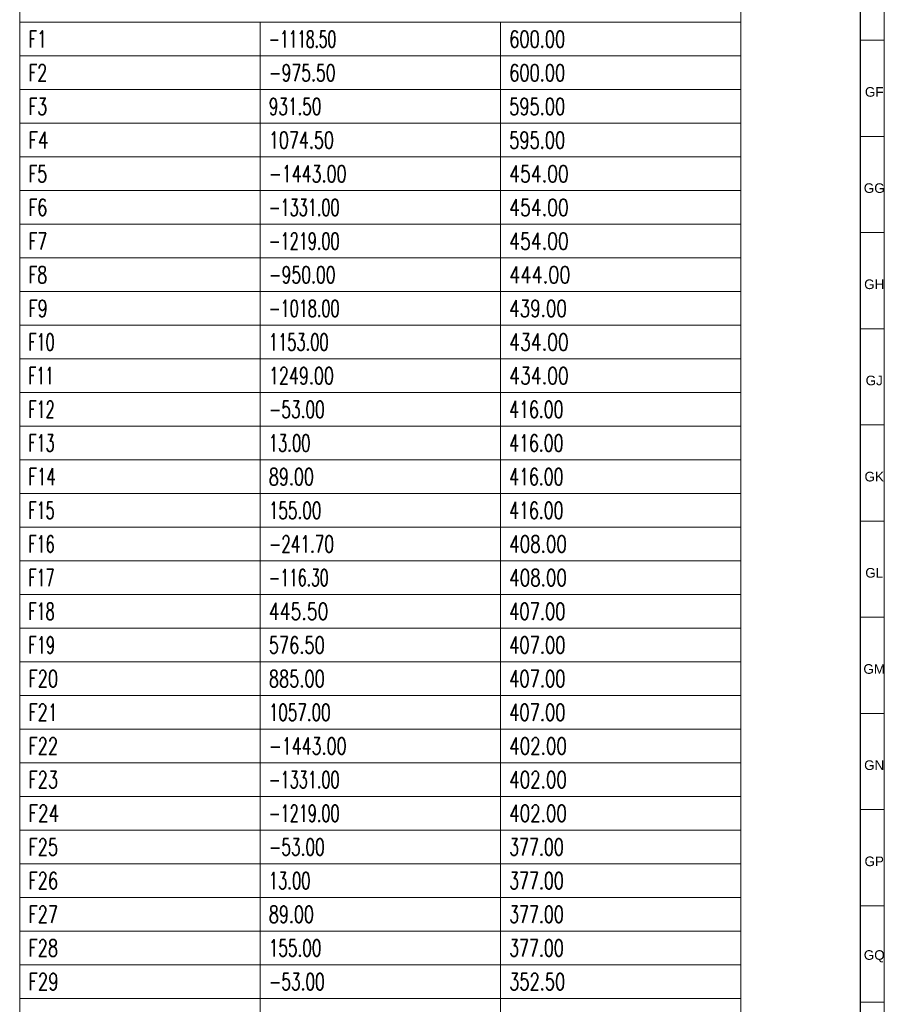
# Model space of a CAD drawing. Header units: millimetres. Extents: x -34 to 6620, y -230 to 4700.
# Tile 148 of 189: x 6438 to 6618, y 1030 to 1234. Entities that reach past the tile are written whole.
import ezdxf

# ---------------------------------------------------------------- set-up
doc = ezdxf.new("R2010")
doc.units = ezdxf.units.MM
doc.layers.add('1', color=7, linetype='Continuous', true_color=0xffffff)
doc.styles.add('Arial Unicode MS', font='Arial Unicode MS')
doc.styles.add('latin_extended', font='simplex.shx')

# ---------------------------------------------------------------- blocks, each defined once
blk = doc.blocks.new('TabularNote3')
at = {"layer": '1', "color": 163, "linetype": 'Continuous', "lineweight": 18}
for p, q in [((6438.170042, 1240.73561), (6438.170042, 1233.73561)), ((6588.170042, 1240.73561), (6588.170042, 1233.73561)), ((6438.170042, 1233.73561), (6488.170042, 1233.73561)), ((6438.170042, 1233.73561), (6438.170042, 1226.73561)), ((6488.170042, 1233.73561), (6538.170042, 1233.73561)), ((6488.170042, 1233.73561), (6488.170042, 1226.73561)), ((6538.170042, 1233.73561), (6588.170042, 1233.73561)), ((6538.170042, 1233.73561), (6538.170042, 1226.73561)), ((6588.170042, 1233.73561), (6588.170042, 1226.73561)), ((6438.170042, 1226.73561), (6488.170042, 1226.73561)), ((6438.170042, 1226.73561), (6438.170042, 1219.73561)), ((6488.170042, 1226.73561), (6538.170042, 1226.73561)), ((6488.170042, 1226.73561), (6488.170042, 1219.73561)), ((6538.170042, 1226.73561), (6588.170042, 1226.73561)), ((6538.170042, 1226.73561), (6538.170042, 1219.73561)), ((6588.170042, 1226.73561), (6588.170042, 1219.73561)), ((6438.170042, 1219.73561), (6488.170042, 1219.73561)), ((6438.170042, 1219.73561), (6438.170042, 1212.73561)), ((6488.170042, 1219.73561), (6538.170042, 1219.73561)), ((6488.170042, 1219.73561), (6488.170042, 1212.73561)), ((6538.170042, 1219.73561), (6588.170042, 1219.73561)), ((6538.170042, 1219.73561), (6538.170042, 1212.73561)), ((6588.170042, 1219.73561), (6588.170042, 1212.73561)), ((6438.170042, 1212.73561), (6488.170042, 1212.73561)), ((6438.170042, 1212.73561), (6438.170042, 1205.73561)), ((6488.170042, 1212.73561), (6538.170042, 1212.73561)), ((6488.170042, 1212.73561), (6488.170042, 1205.73561)), ((6538.170042, 1212.73561), (6588.170042, 1212.73561)), ((6538.170042, 1212.73561), (6538.170042, 1205.73561)), ((6588.170042, 1212.73561), (6588.170042, 1205.73561)), ((6438.170042, 1205.73561), (6488.170042, 1205.73561)), ((6438.170042, 1205.73561), (6438.170042, 1198.73561)), ((6488.170042, 1205.73561), (6538.170042, 1205.73561)), ((6488.170042, 1205.73561), (6488.170042, 1198.73561)), ((6538.170042, 1205.73561), (6588.170042, 1205.73561)), ((6538.170042, 1205.73561), (6538.170042, 1198.73561)), ((6588.170042, 1205.73561), (6588.170042, 1198.73561)), ((6438.170042, 1198.73561), (6488.170042, 1198.73561)), ((6438.170042, 1198.73561), (6438.170042, 1191.73561)), ((6488.170042, 1198.73561), (6538.170042, 1198.73561)), ((6488.170042, 1198.73561), (6488.170042, 1191.73561)), ((6538.170042, 1198.73561), (6588.170042, 1198.73561)), ((6538.170042, 1198.73561), (6538.170042, 1191.73561)), ((6588.170042, 1198.73561), (6588.170042, 1191.73561)), ((6438.170042, 1191.73561), (6488.170042, 1191.73561)), ((6438.170042, 1191.73561), (6438.170042, 1184.73561)), ((6488.170042, 1191.73561), (6538.170042, 1191.73561)), ((6488.170042, 1191.73561), (6488.170042, 1184.73561)), ((6538.170042, 1191.73561), (6588.170042, 1191.73561)), ((6538.170042, 1191.73561), (6538.170042, 1184.73561)), ((6588.170042, 1191.73561), (6588.170042, 1184.73561)), ((6438.170042, 1184.73561), (6488.170042, 1184.73561)), ((6438.170042, 1184.73561), (6438.170042, 1177.73561)), ((6488.170042, 1184.73561), (6538.170042, 1184.73561)), ((6488.170042, 1184.73561), (6488.170042, 1177.73561)), ((6538.170042, 1184.73561), (6588.170042, 1184.73561)), ((6538.170042, 1184.73561), (6538.170042, 1177.73561)), ((6588.170042, 1184.73561), (6588.170042, 1177.73561)), ((6438.170042, 1177.73561), (6488.170042, 1177.73561)), ((6438.170042, 1177.73561), (6438.170042, 1170.73561)), ((6488.170042, 1177.73561), (6538.170042, 1177.73561)), ((6488.170042, 1177.73561), (6488.170042, 1170.73561)), ((6538.170042, 1177.73561), (6588.170042, 1177.73561)), ((6538.170042, 1177.73561), (6538.170042, 1170.73561)), ((6588.170042, 1177.73561), (6588.170042, 1170.73561)), ((6438.170042, 1170.73561), (6488.170042, 1170.73561)), ((6438.170042, 1170.73561), (6438.170042, 1163.73561)), ((6488.170042, 1170.73561), (6538.170042, 1170.73561)), ((6488.170042, 1170.73561), (6488.170042, 1163.73561)), ((6538.170042, 1170.73561), (6588.170042, 1170.73561)), ((6538.170042, 1170.73561), (6538.170042, 1163.73561)), ((6588.170042, 1170.73561), (6588.170042, 1163.73561)), ((6438.170042, 1163.73561), (6488.170042, 1163.73561)), ((6438.170042, 1163.73561), (6438.170042, 1156.73561)), ((6488.170042, 1163.73561), (6538.170042, 1163.73561)), ((6488.170042, 1163.73561), (6488.170042, 1156.73561)), ((6538.170042, 1163.73561), (6588.170042, 1163.73561)), ((6538.170042, 1163.73561), (6538.170042, 1156.73561)), ((6588.170042, 1163.73561), (6588.170042, 1156.73561)), ((6438.170042, 1156.73561), (6488.170042, 1156.73561)), ((6438.170042, 1156.73561), (6438.170042, 1149.73561)), ((6488.170042, 1156.73561), (6538.170042, 1156.73561)), ((6488.170042, 1156.73561), (6488.170042, 1149.73561)), ((6538.170042, 1156.73561), (6588.170042, 1156.73561)), ((6538.170042, 1156.73561), (6538.170042, 1149.73561)), ((6588.170042, 1156.73561), (6588.170042, 1149.73561)), ((6438.170042, 1149.73561), (6488.170042, 1149.73561)), ((6438.170042, 1149.73561), (6438.170042, 1142.73561)), ((6488.170042, 1149.73561), (6538.170042, 1149.73561)), ((6488.170042, 1149.73561), (6488.170042, 1142.73561)), ((6538.170042, 1149.73561), (6588.170042, 1149.73561)), ((6538.170042, 1149.73561), (6538.170042, 1142.73561)), ((6588.170042, 1149.73561), (6588.170042, 1142.73561)), ((6438.170042, 1142.73561), (6488.170042, 1142.73561)), ((6438.170042, 1142.73561), (6438.170042, 1135.73561)), ((6488.170042, 1142.73561), (6538.170042, 1142.73561)), ((6488.170042, 1142.73561), (6488.170042, 1135.73561)), ((6538.170042, 1142.73561), (6588.170042, 1142.73561)), ((6538.170042, 1142.73561), (6538.170042, 1135.73561)), ((6588.170042, 1142.73561), (6588.170042, 1135.73561)), ((6438.170042, 1135.73561), (6488.170042, 1135.73561)), ((6438.170042, 1135.73561), (6438.170042, 1128.73561)), ((6488.170042, 1135.73561), (6538.170042, 1135.73561)), ((6488.170042, 1135.73561), (6488.170042, 1128.73561)), ((6538.170042, 1135.73561), (6588.170042, 1135.73561)), ((6538.170042, 1135.73561), (6538.170042, 1128.73561)), ((6588.170042, 1135.73561), (6588.170042, 1128.73561)), ((6438.170042, 1128.73561), (6488.170042, 1128.73561)), ((6438.170042, 1128.73561), (6438.170042, 1121.73561)), ((6488.170042, 1128.73561), (6538.170042, 1128.73561)), ((6488.170042, 1128.73561), (6488.170042, 1121.73561)), ((6538.170042, 1128.73561), (6588.170042, 1128.73561)), ((6538.170042, 1128.73561), (6538.170042, 1121.73561)), ((6588.170042, 1128.73561), (6588.170042, 1121.73561)), ((6438.170042, 1121.73561), (6488.170042, 1121.73561)), ((6438.170042, 1121.73561), (6438.170042, 1114.73561)), ((6488.170042, 1121.73561), (6538.170042, 1121.73561)), ((6488.170042, 1121.73561), (6488.170042, 1114.73561)), ((6538.170042, 1121.73561), (6588.170042, 1121.73561)), ((6538.170042, 1121.73561), (6538.170042, 1114.73561)), ((6588.170042, 1121.73561), (6588.170042, 1114.73561)), ((6438.170042, 1114.73561), (6488.170042, 1114.73561)), ((6438.170042, 1114.73561), (6438.170042, 1107.73561)), ((6488.170042, 1114.73561), (6538.170042, 1114.73561)), ((6488.170042, 1114.73561), (6488.170042, 1107.73561)), ((6538.170042, 1114.73561), (6588.170042, 1114.73561)), ((6538.170042, 1114.73561), (6538.170042, 1107.73561)), ((6588.170042, 1114.73561), (6588.170042, 1107.73561)), ((6438.170042, 1107.73561), (6488.170042, 1107.73561)), ((6438.170042, 1107.73561), (6438.170042, 1100.73561)), ((6488.170042, 1107.73561), (6538.170042, 1107.73561)), ((6488.170042, 1107.73561), (6488.170042, 1100.73561)), ((6538.170042, 1107.73561), (6588.170042, 1107.73561)), ((6538.170042, 1107.73561), (6538.170042, 1100.73561)), ((6588.170042, 1107.73561), (6588.170042, 1100.73561)), ((6438.170042, 1100.73561), (6488.170042, 1100.73561)), ((6438.170042, 1100.73561), (6438.170042, 1093.73561)), ((6488.170042, 1100.73561), (6538.170042, 1100.73561)), ((6488.170042, 1100.73561), (6488.170042, 1093.73561)), ((6538.170042, 1100.73561), (6588.170042, 1100.73561)), ((6538.170042, 1100.73561), (6538.170042, 1093.73561)), ((6588.170042, 1100.73561), (6588.170042, 1093.73561)), ((6438.170042, 1093.73561), (6488.170042, 1093.73561)), ((6438.170042, 1093.73561), (6438.170042, 1086.73561)), ((6488.170042, 1093.73561), (6538.170042, 1093.73561)), ((6488.170042, 1093.73561), (6488.170042, 1086.73561)), ((6538.170042, 1093.73561), (6588.170042, 1093.73561)), ((6538.170042, 1093.73561), (6538.170042, 1086.73561)), ((6588.170042, 1093.73561), (6588.170042, 1086.73561)), ((6438.170042, 1086.73561), (6488.170042, 1086.73561)), ((6438.170042, 1086.73561), (6438.170042, 1079.73561)), ((6488.170042, 1086.73561), (6538.170042, 1086.73561)), ((6488.170042, 1086.73561), (6488.170042, 1079.73561)), ((6538.170042, 1086.73561), (6588.170042, 1086.73561)), ((6538.170042, 1086.73561), (6538.170042, 1079.73561)), ((6588.170042, 1086.73561), (6588.170042, 1079.73561)), ((6438.170042, 1079.73561), (6488.170042, 1079.73561)), ((6438.170042, 1079.73561), (6438.170042, 1072.73561)), ((6488.170042, 1079.73561), (6538.170042, 1079.73561)), ((6488.170042, 1079.73561), (6488.170042, 1072.73561)), ((6538.170042, 1079.73561), (6588.170042, 1079.73561)), ((6538.170042, 1079.73561), (6538.170042, 1072.73561)), ((6588.170042, 1079.73561), (6588.170042, 1072.73561)), ((6438.170042, 1072.73561), (6488.170042, 1072.73561)), ((6438.170042, 1072.73561), (6438.170042, 1065.73561)), ((6488.170042, 1072.73561), (6538.170042, 1072.73561)), ((6488.170042, 1072.73561), (6488.170042, 1065.73561)), ((6538.170042, 1072.73561), (6588.170042, 1072.73561)), ((6538.170042, 1072.73561), (6538.170042, 1065.73561)), ((6588.170042, 1072.73561), (6588.170042, 1065.73561)), ((6438.170042, 1065.73561), (6488.170042, 1065.73561)), ((6438.170042, 1065.73561), (6438.170042, 1058.73561)), ((6488.170042, 1065.73561), (6538.170042, 1065.73561)), ((6488.170042, 1065.73561), (6488.170042, 1058.73561)), ((6538.170042, 1065.73561), (6588.170042, 1065.73561)), ((6538.170042, 1065.73561), (6538.170042, 1058.73561)), ((6588.170042, 1065.73561), (6588.170042, 1058.73561)), ((6438.170042, 1058.73561), (6488.170042, 1058.73561)), ((6438.170042, 1058.73561), (6438.170042, 1051.73561)), ((6488.170042, 1058.73561), (6538.170042, 1058.73561)), ((6488.170042, 1058.73561), (6488.170042, 1051.73561)), ((6538.170042, 1058.73561), (6588.170042, 1058.73561)), ((6538.170042, 1058.73561), (6538.170042, 1051.73561)), ((6588.170042, 1058.73561), (6588.170042, 1051.73561)), ((6438.170042, 1051.73561), (6488.170042, 1051.73561)), ((6438.170042, 1051.73561), (6438.170042, 1044.73561)), ((6488.170042, 1051.73561), (6538.170042, 1051.73561)), ((6488.170042, 1051.73561), (6488.170042, 1044.73561)), ((6538.170042, 1051.73561), (6588.170042, 1051.73561)), ((6538.170042, 1051.73561), (6538.170042, 1044.73561)), ((6588.170042, 1051.73561), (6588.170042, 1044.73561)), ((6438.170042, 1044.73561), (6488.170042, 1044.73561)), ((6438.170042, 1044.73561), (6438.170042, 1037.73561)), ((6488.170042, 1044.73561), (6538.170042, 1044.73561)), ((6488.170042, 1044.73561), (6488.170042, 1037.73561)), ((6538.170042, 1044.73561), (6588.170042, 1044.73561)), ((6538.170042, 1044.73561), (6538.170042, 1037.73561)), ((6588.170042, 1044.73561), (6588.170042, 1037.73561)), ((6438.170042, 1037.73561), (6488.170042, 1037.73561)), ((6438.170042, 1037.73561), (6438.170042, 1030.73561)), ((6488.170042, 1037.73561), (6538.170042, 1037.73561)), ((6488.170042, 1037.73561), (6488.170042, 1030.73561)), ((6538.170042, 1037.73561), (6588.170042, 1037.73561)), ((6538.170042, 1037.73561), (6538.170042, 1030.73561)), ((6588.170042, 1037.73561), (6588.170042, 1030.73561)), ((6438.170042, 1030.73561), (6488.170042, 1030.73561)), ((6438.170042, 1030.73561), (6438.170042, 1023.73561)), ((6488.170042, 1030.73561), (6538.170042, 1030.73561)), ((6488.170042, 1030.73561), (6488.170042, 1023.73561)), ((6538.170042, 1030.73561), (6588.170042, 1030.73561)), ((6538.170042, 1030.73561), (6538.170042, 1023.73561)), ((6588.170042, 1030.73561), (6588.170042, 1023.73561))]:
    blk.add_line(p, q, dxfattribs=at)
at = {"layer": '1', "color": 2, "linetype": 'Continuous', "lineweight": 13, "char_height": 3.5, "attachment_point": 4, "line_spacing_factor": 0.963855, "style": 'latin_extended'}
for s, insert in [('\\W0.6676;F1', (6439.987542, 1230.23561)), ('\\W0.5983;-1118.50', (6489.987542, 1230.23561)), ('\\W0.7053;600.00', (6539.987542, 1230.23561)), ('\\W0.6844;F2', (6439.987542, 1223.23561)), ('\\W0.6809;-975.50', (6489.987542, 1223.23561)), ('\\W0.7053;600.00', (6539.987542, 1223.23561)), ('\\W0.6844;F3', (6439.987542, 1216.23561)), ('\\W0.6624;931.50', (6489.987542, 1216.23561)), ('\\W0.7053;595.00', (6539.987542, 1216.23561)), ('\\W0.7383;F4', (6439.987542, 1209.23561)), ('\\W0.6950;1074.50', (6489.987542, 1209.23561)), ('\\W0.7053;595.00', (6539.987542, 1209.23561)), ('\\W0.6844;F5', (6439.987542, 1202.23561)), ('\\W0.6906;-1443.00', (6489.987542, 1202.23561)), ('\\W0.7513;454.00', (6539.987542, 1202.23561)), ('\\W0.6844;F6', (6439.987542, 1195.23561)), ('\\W0.6284;-1331.00', (6489.987542, 1195.23561)), ('\\W0.7513;454.00', (6539.987542, 1195.23561)), ('\\W0.6844;F7', (6439.987542, 1188.23561)), ('\\W0.6284;-1219.00', (6489.987542, 1188.23561)), ('\\W0.7513;454.00', (6539.987542, 1188.23561)), ('\\W0.6844;F8', (6439.987542, 1181.23561)), ('\\W0.6809;-950.00', (6489.987542, 1181.23561)), ('\\W0.7728;444.00', (6539.987542, 1181.23561)), ('\\W0.7045;F9', (6439.987542, 1174.23561)), ('\\W0.6284;-1018.00', (6489.987542, 1174.23561)), ('\\W0.7268;439.00', (6539.987542, 1174.23561)), ('\\W0.6264;F10', (6439.987542, 1167.23561)), ('\\W0.6382;1153.00', (6489.987542, 1167.23561)), ('\\W0.7513;434.00', (6539.987542, 1167.23561)), ('\\W0.6094;F11', (6439.987542, 1160.23561)), ('\\W0.6950;1249.00', (6489.987542, 1160.23561)), ('\\W0.7513;434.00', (6539.987542, 1160.23561)), ('\\W0.6264;F12', (6439.987542, 1153.23561)), ('\\W0.6679;-53.00', (6489.987542, 1153.23561)), ('\\W0.6838;416.00', (6539.987542, 1153.23561)), ('\\W0.6264;F13', (6439.987542, 1146.23561)), ('\\W0.6412;13.00', (6489.987542, 1146.23561)), ('\\W0.6838;416.00', (6539.987542, 1146.23561)), ('\\W0.6563;F14', (6439.987542, 1139.23561)), ('\\W0.6940;89.00', (6489.987542, 1139.23561)), ('\\W0.6838;416.00', (6539.987542, 1139.23561)), ('\\W0.6264;F15', (6439.987542, 1132.23561)), ('\\W0.6624;155.00', (6489.987542, 1132.23561)), ('\\W0.6838;416.00', (6539.987542, 1132.23561)), ('\\W0.6264;F16', (6439.987542, 1125.23561)), ('\\W0.6637;-241.70', (6489.987542, 1125.23561)), ('\\W0.7268;408.00', (6539.987542, 1125.23561)), ('\\W0.6094;-116.30', (6489.987542, 1118.23561)), ('\\W0.7268;408.00', (6539.987542, 1118.23561)), ('\\W0.6264;F17', (6439.987542, 1118.23561)), ('\\W0.6264;F18', (6439.987542, 1111.23561)), ('\\W0.7513;445.50', (6489.987542, 1111.23561)), ('\\W0.7084;407.00', (6539.987542, 1111.23561)), ('\\W0.6380;F19', (6439.987542, 1104.23561)), ('\\W0.7053;576.50', (6489.987542, 1104.23561)), ('\\W0.7084;407.00', (6539.987542, 1104.23561)), ('\\W0.7099;F20', (6439.987542, 1097.23561)), ('\\W0.7053;885.00', (6489.987542, 1097.23561)), ('\\W0.7084;407.00', (6539.987542, 1097.23561)), ('\\W0.7031;F21', (6439.987542, 1090.23561)), ('\\W0.6588;1057.00', (6489.987542, 1090.23561)), ('\\W0.7084;407.00', (6539.987542, 1090.23561)), ('\\W0.7099;F22', (6439.987542, 1083.23561)), ('\\W0.6906;-1443.00', (6489.987542, 1083.23561)), ('\\W0.7268;402.00', (6539.987542, 1083.23561)), ('\\W0.7099;F23', (6439.987542, 1076.23561)), ('\\W0.6284;-1331.00', (6489.987542, 1076.23561)), ('\\W0.7268;402.00', (6539.987542, 1076.23561)), ('\\W0.7383;F24', (6439.987542, 1069.23561)), ('\\W0.6284;-1219.00', (6489.987542, 1069.23561)), ('\\W0.7268;402.00', (6539.987542, 1069.23561)), ('\\W0.7099;F25', (6439.987542, 1062.23561)), ('\\W0.6679;-53.00', (6489.987542, 1062.23561)), ('\\W0.6869;377.00', (6539.987542, 1062.23561)), ('\\W0.7099;F26', (6439.987542, 1055.23561)), ('\\W0.6412;13.00', (6489.987542, 1055.23561)), ('\\W0.6869;377.00', (6539.987542, 1055.23561)), ('\\W0.7099;F27', (6439.987542, 1048.23561)), ('\\W0.6940;89.00', (6489.987542, 1048.23561)), ('\\W0.6869;377.00', (6539.987542, 1048.23561)), ('\\W0.7099;F28', (6439.987542, 1041.23561)), ('\\W0.6624;155.00', (6489.987542, 1041.23561)), ('\\W0.6869;377.00', (6539.987542, 1041.23561)), ('\\W0.7231;F29', (6439.987542, 1034.23561)), ('\\W0.6679;-53.00', (6489.987542, 1034.23561)), ('\\W0.7053;352.50', (6539.987542, 1034.23561))]:
    blk.add_mtext(s, dxfattribs=dict(at, insert=insert))
blk = doc.blocks.new('TabularNote5')
at = {"layer": '1', "color": 163, "linetype": 'Continuous', "lineweight": 18}
for p, q in [((6438.170042, 1240.73561), (6438.170042, 1233.73561)), ((6588.170042, 1240.73561), (6588.170042, 1233.73561)), ((6438.170042, 1233.73561), (6488.170042, 1233.73561)), ((6438.170042, 1233.73561), (6438.170042, 1226.73561)), ((6488.170042, 1233.73561), (6538.170042, 1233.73561)), ((6488.170042, 1233.73561), (6488.170042, 1226.73561)), ((6538.170042, 1233.73561), (6588.170042, 1233.73561)), ((6538.170042, 1233.73561), (6538.170042, 1226.73561)), ((6588.170042, 1233.73561), (6588.170042, 1226.73561)), ((6438.170042, 1226.73561), (6488.170042, 1226.73561)), ((6438.170042, 1226.73561), (6438.170042, 1219.73561)), ((6488.170042, 1226.73561), (6538.170042, 1226.73561)), ((6488.170042, 1226.73561), (6488.170042, 1219.73561)), ((6538.170042, 1226.73561), (6588.170042, 1226.73561)), ((6538.170042, 1226.73561), (6538.170042, 1219.73561)), ((6588.170042, 1226.73561), (6588.170042, 1219.73561)), ((6438.170042, 1219.73561), (6488.170042, 1219.73561)), ((6438.170042, 1219.73561), (6438.170042, 1212.73561)), ((6488.170042, 1219.73561), (6538.170042, 1219.73561)), ((6488.170042, 1219.73561), (6488.170042, 1212.73561)), ((6538.170042, 1219.73561), (6588.170042, 1219.73561)), ((6538.170042, 1219.73561), (6538.170042, 1212.73561)), ((6588.170042, 1219.73561), (6588.170042, 1212.73561)), ((6438.170042, 1212.73561), (6488.170042, 1212.73561)), ((6438.170042, 1212.73561), (6438.170042, 1205.73561)), ((6488.170042, 1212.73561), (6538.170042, 1212.73561)), ((6488.170042, 1212.73561), (6488.170042, 1205.73561)), ((6538.170042, 1212.73561), (6588.170042, 1212.73561)), ((6538.170042, 1212.73561), (6538.170042, 1205.73561)), ((6588.170042, 1212.73561), (6588.170042, 1205.73561)), ((6438.170042, 1205.73561), (6488.170042, 1205.73561)), ((6438.170042, 1205.73561), (6438.170042, 1198.73561)), ((6488.170042, 1205.73561), (6538.170042, 1205.73561)), ((6488.170042, 1205.73561), (6488.170042, 1198.73561)), ((6538.170042, 1205.73561), (6588.170042, 1205.73561)), ((6538.170042, 1205.73561), (6538.170042, 1198.73561)), ((6588.170042, 1205.73561), (6588.170042, 1198.73561)), ((6438.170042, 1198.73561), (6488.170042, 1198.73561)), ((6438.170042, 1198.73561), (6438.170042, 1191.73561)), ((6488.170042, 1198.73561), (6538.170042, 1198.73561)), ((6488.170042, 1198.73561), (6488.170042, 1191.73561)), ((6538.170042, 1198.73561), (6588.170042, 1198.73561)), ((6538.170042, 1198.73561), (6538.170042, 1191.73561)), ((6588.170042, 1198.73561), (6588.170042, 1191.73561)), ((6438.170042, 1191.73561), (6488.170042, 1191.73561)), ((6438.170042, 1191.73561), (6438.170042, 1184.73561)), ((6488.170042, 1191.73561), (6538.170042, 1191.73561)), ((6488.170042, 1191.73561), (6488.170042, 1184.73561)), ((6538.170042, 1191.73561), (6588.170042, 1191.73561)), ((6538.170042, 1191.73561), (6538.170042, 1184.73561)), ((6588.170042, 1191.73561), (6588.170042, 1184.73561)), ((6438.170042, 1184.73561), (6488.170042, 1184.73561)), ((6438.170042, 1184.73561), (6438.170042, 1177.73561)), ((6488.170042, 1184.73561), (6538.170042, 1184.73561)), ((6488.170042, 1184.73561), (6488.170042, 1177.73561)), ((6538.170042, 1184.73561), (6588.170042, 1184.73561)), ((6538.170042, 1184.73561), (6538.170042, 1177.73561)), ((6588.170042, 1184.73561), (6588.170042, 1177.73561)), ((6438.170042, 1177.73561), (6488.170042, 1177.73561)), ((6438.170042, 1177.73561), (6438.170042, 1170.73561)), ((6488.170042, 1177.73561), (6538.170042, 1177.73561)), ((6488.170042, 1177.73561), (6488.170042, 1170.73561)), ((6538.170042, 1177.73561), (6588.170042, 1177.73561)), ((6538.170042, 1177.73561), (6538.170042, 1170.73561)), ((6588.170042, 1177.73561), (6588.170042, 1170.73561)), ((6438.170042, 1170.73561), (6488.170042, 1170.73561)), ((6438.170042, 1170.73561), (6438.170042, 1163.73561)), ((6488.170042, 1170.73561), (6538.170042, 1170.73561)), ((6488.170042, 1170.73561), (6488.170042, 1163.73561)), ((6538.170042, 1170.73561), (6588.170042, 1170.73561)), ((6538.170042, 1170.73561), (6538.170042, 1163.73561)), ((6588.170042, 1170.73561), (6588.170042, 1163.73561)), ((6438.170042, 1163.73561), (6488.170042, 1163.73561)), ((6438.170042, 1163.73561), (6438.170042, 1156.73561)), ((6488.170042, 1163.73561), (6538.170042, 1163.73561)), ((6488.170042, 1163.73561), (6488.170042, 1156.73561)), ((6538.170042, 1163.73561), (6588.170042, 1163.73561)), ((6538.170042, 1163.73561), (6538.170042, 1156.73561)), ((6588.170042, 1163.73561), (6588.170042, 1156.73561)), ((6438.170042, 1156.73561), (6488.170042, 1156.73561)), ((6438.170042, 1156.73561), (6438.170042, 1149.73561)), ((6488.170042, 1156.73561), (6538.170042, 1156.73561)), ((6488.170042, 1156.73561), (6488.170042, 1149.73561)), ((6538.170042, 1156.73561), (6588.170042, 1156.73561)), ((6538.170042, 1156.73561), (6538.170042, 1149.73561)), ((6588.170042, 1156.73561), (6588.170042, 1149.73561)), ((6438.170042, 1149.73561), (6488.170042, 1149.73561)), ((6438.170042, 1149.73561), (6438.170042, 1142.73561)), ((6488.170042, 1149.73561), (6538.170042, 1149.73561)), ((6488.170042, 1149.73561), (6488.170042, 1142.73561)), ((6538.170042, 1149.73561), (6588.170042, 1149.73561)), ((6538.170042, 1149.73561), (6538.170042, 1142.73561)), ((6588.170042, 1149.73561), (6588.170042, 1142.73561)), ((6438.170042, 1142.73561), (6488.170042, 1142.73561)), ((6438.170042, 1142.73561), (6438.170042, 1135.73561)), ((6488.170042, 1142.73561), (6538.170042, 1142.73561)), ((6488.170042, 1142.73561), (6488.170042, 1135.73561)), ((6538.170042, 1142.73561), (6588.170042, 1142.73561)), ((6538.170042, 1142.73561), (6538.170042, 1135.73561)), ((6588.170042, 1142.73561), (6588.170042, 1135.73561)), ((6438.170042, 1135.73561), (6488.170042, 1135.73561)), ((6438.170042, 1135.73561), (6438.170042, 1128.73561)), ((6488.170042, 1135.73561), (6538.170042, 1135.73561)), ((6488.170042, 1135.73561), (6488.170042, 1128.73561)), ((6538.170042, 1135.73561), (6588.170042, 1135.73561)), ((6538.170042, 1135.73561), (6538.170042, 1128.73561)), ((6588.170042, 1135.73561), (6588.170042, 1128.73561)), ((6438.170042, 1128.73561), (6488.170042, 1128.73561)), ((6438.170042, 1128.73561), (6438.170042, 1121.73561)), ((6488.170042, 1128.73561), (6538.170042, 1128.73561)), ((6488.170042, 1128.73561), (6488.170042, 1121.73561)), ((6538.170042, 1128.73561), (6588.170042, 1128.73561)), ((6538.170042, 1128.73561), (6538.170042, 1121.73561)), ((6588.170042, 1128.73561), (6588.170042, 1121.73561)), ((6438.170042, 1121.73561), (6488.170042, 1121.73561)), ((6438.170042, 1121.73561), (6438.170042, 1114.73561)), ((6488.170042, 1121.73561), (6538.170042, 1121.73561)), ((6488.170042, 1121.73561), (6488.170042, 1114.73561)), ((6538.170042, 1121.73561), (6588.170042, 1121.73561)), ((6538.170042, 1121.73561), (6538.170042, 1114.73561)), ((6588.170042, 1121.73561), (6588.170042, 1114.73561)), ((6438.170042, 1114.73561), (6488.170042, 1114.73561)), ((6438.170042, 1114.73561), (6438.170042, 1107.73561)), ((6488.170042, 1114.73561), (6538.170042, 1114.73561)), ((6488.170042, 1114.73561), (6488.170042, 1107.73561)), ((6538.170042, 1114.73561), (6588.170042, 1114.73561)), ((6538.170042, 1114.73561), (6538.170042, 1107.73561)), ((6588.170042, 1114.73561), (6588.170042, 1107.73561)), ((6438.170042, 1107.73561), (6488.170042, 1107.73561)), ((6438.170042, 1107.73561), (6438.170042, 1100.73561)), ((6488.170042, 1107.73561), (6538.170042, 1107.73561)), ((6488.170042, 1107.73561), (6488.170042, 1100.73561)), ((6538.170042, 1107.73561), (6588.170042, 1107.73561)), ((6538.170042, 1107.73561), (6538.170042, 1100.73561)), ((6588.170042, 1107.73561), (6588.170042, 1100.73561)), ((6438.170042, 1100.73561), (6488.170042, 1100.73561)), ((6438.170042, 1100.73561), (6438.170042, 1093.73561)), ((6488.170042, 1100.73561), (6538.170042, 1100.73561)), ((6488.170042, 1100.73561), (6488.170042, 1093.73561)), ((6538.170042, 1100.73561), (6588.170042, 1100.73561)), ((6538.170042, 1100.73561), (6538.170042, 1093.73561)), ((6588.170042, 1100.73561), (6588.170042, 1093.73561)), ((6438.170042, 1093.73561), (6488.170042, 1093.73561)), ((6438.170042, 1093.73561), (6438.170042, 1086.73561)), ((6488.170042, 1093.73561), (6538.170042, 1093.73561)), ((6488.170042, 1093.73561), (6488.170042, 1086.73561)), ((6538.170042, 1093.73561), (6588.170042, 1093.73561)), ((6538.170042, 1093.73561), (6538.170042, 1086.73561)), ((6588.170042, 1093.73561), (6588.170042, 1086.73561)), ((6438.170042, 1086.73561), (6488.170042, 1086.73561)), ((6438.170042, 1086.73561), (6438.170042, 1079.73561)), ((6488.170042, 1086.73561), (6538.170042, 1086.73561)), ((6488.170042, 1086.73561), (6488.170042, 1079.73561)), ((6538.170042, 1086.73561), (6588.170042, 1086.73561)), ((6538.170042, 1086.73561), (6538.170042, 1079.73561)), ((6588.170042, 1086.73561), (6588.170042, 1079.73561)), ((6438.170042, 1079.73561), (6488.170042, 1079.73561)), ((6438.170042, 1079.73561), (6438.170042, 1072.73561)), ((6488.170042, 1079.73561), (6538.170042, 1079.73561)), ((6488.170042, 1079.73561), (6488.170042, 1072.73561)), ((6538.170042, 1079.73561), (6588.170042, 1079.73561)), ((6538.170042, 1079.73561), (6538.170042, 1072.73561)), ((6588.170042, 1079.73561), (6588.170042, 1072.73561)), ((6438.170042, 1072.73561), (6488.170042, 1072.73561)), ((6438.170042, 1072.73561), (6438.170042, 1065.73561)), ((6488.170042, 1072.73561), (6538.170042, 1072.73561)), ((6488.170042, 1072.73561), (6488.170042, 1065.73561)), ((6538.170042, 1072.73561), (6588.170042, 1072.73561)), ((6538.170042, 1072.73561), (6538.170042, 1065.73561)), ((6588.170042, 1072.73561), (6588.170042, 1065.73561)), ((6438.170042, 1065.73561), (6488.170042, 1065.73561)), ((6438.170042, 1065.73561), (6438.170042, 1058.73561)), ((6488.170042, 1065.73561), (6538.170042, 1065.73561)), ((6488.170042, 1065.73561), (6488.170042, 1058.73561)), ((6538.170042, 1065.73561), (6588.170042, 1065.73561)), ((6538.170042, 1065.73561), (6538.170042, 1058.73561)), ((6588.170042, 1065.73561), (6588.170042, 1058.73561)), ((6438.170042, 1058.73561), (6488.170042, 1058.73561)), ((6438.170042, 1058.73561), (6438.170042, 1051.73561)), ((6488.170042, 1058.73561), (6538.170042, 1058.73561)), ((6488.170042, 1058.73561), (6488.170042, 1051.73561)), ((6538.170042, 1058.73561), (6588.170042, 1058.73561)), ((6538.170042, 1058.73561), (6538.170042, 1051.73561)), ((6588.170042, 1058.73561), (6588.170042, 1051.73561)), ((6438.170042, 1051.73561), (6488.170042, 1051.73561)), ((6438.170042, 1051.73561), (6438.170042, 1044.73561)), ((6488.170042, 1051.73561), (6538.170042, 1051.73561)), ((6488.170042, 1051.73561), (6488.170042, 1044.73561)), ((6538.170042, 1051.73561), (6588.170042, 1051.73561)), ((6538.170042, 1051.73561), (6538.170042, 1044.73561)), ((6588.170042, 1051.73561), (6588.170042, 1044.73561)), ((6438.170042, 1044.73561), (6488.170042, 1044.73561)), ((6438.170042, 1044.73561), (6438.170042, 1037.73561)), ((6488.170042, 1044.73561), (6538.170042, 1044.73561)), ((6488.170042, 1044.73561), (6488.170042, 1037.73561)), ((6538.170042, 1044.73561), (6588.170042, 1044.73561)), ((6538.170042, 1044.73561), (6538.170042, 1037.73561)), ((6588.170042, 1044.73561), (6588.170042, 1037.73561)), ((6438.170042, 1037.73561), (6488.170042, 1037.73561)), ((6438.170042, 1037.73561), (6438.170042, 1030.73561)), ((6488.170042, 1037.73561), (6538.170042, 1037.73561)), ((6488.170042, 1037.73561), (6488.170042, 1030.73561)), ((6538.170042, 1037.73561), (6588.170042, 1037.73561)), ((6538.170042, 1037.73561), (6538.170042, 1030.73561)), ((6588.170042, 1037.73561), (6588.170042, 1030.73561)), ((6438.170042, 1030.73561), (6488.170042, 1030.73561)), ((6438.170042, 1030.73561), (6438.170042, 1023.73561)), ((6488.170042, 1030.73561), (6538.170042, 1030.73561)), ((6488.170042, 1030.73561), (6488.170042, 1023.73561)), ((6538.170042, 1030.73561), (6588.170042, 1030.73561)), ((6538.170042, 1030.73561), (6538.170042, 1023.73561)), ((6588.170042, 1030.73561), (6588.170042, 1023.73561))]:
    blk.add_line(p, q, dxfattribs=at)
at = {"layer": '1', "color": 2, "linetype": 'Continuous', "lineweight": 13, "char_height": 3.5, "attachment_point": 4, "line_spacing_factor": 0.963855, "style": 'latin_extended'}
for s, insert in [('\\W0.6676;F1', (6439.987542, 1230.23561)), ('\\W0.5983;-1118.50', (6489.987542, 1230.23561)), ('\\W0.7053;600.00', (6539.987542, 1230.23561)), ('\\W0.6844;F2', (6439.987542, 1223.23561)), ('\\W0.6809;-975.50', (6489.987542, 1223.23561)), ('\\W0.7053;600.00', (6539.987542, 1223.23561)), ('\\W0.6844;F3', (6439.987542, 1216.23561)), ('\\W0.6624;931.50', (6489.987542, 1216.23561)), ('\\W0.7053;595.00', (6539.987542, 1216.23561)), ('\\W0.7383;F4', (6439.987542, 1209.23561)), ('\\W0.6950;1074.50', (6489.987542, 1209.23561)), ('\\W0.7053;595.00', (6539.987542, 1209.23561)), ('\\W0.6844;F5', (6439.987542, 1202.23561)), ('\\W0.6906;-1443.00', (6489.987542, 1202.23561)), ('\\W0.7513;454.00', (6539.987542, 1202.23561)), ('\\W0.6844;F6', (6439.987542, 1195.23561)), ('\\W0.6284;-1331.00', (6489.987542, 1195.23561)), ('\\W0.7513;454.00', (6539.987542, 1195.23561)), ('\\W0.6844;F7', (6439.987542, 1188.23561)), ('\\W0.6284;-1219.00', (6489.987542, 1188.23561)), ('\\W0.7513;454.00', (6539.987542, 1188.23561)), ('\\W0.6844;F8', (6439.987542, 1181.23561)), ('\\W0.6809;-950.00', (6489.987542, 1181.23561)), ('\\W0.7728;444.00', (6539.987542, 1181.23561)), ('\\W0.7045;F9', (6439.987542, 1174.23561)), ('\\W0.6284;-1018.00', (6489.987542, 1174.23561)), ('\\W0.7268;439.00', (6539.987542, 1174.23561)), ('\\W0.6264;F10', (6439.987542, 1167.23561)), ('\\W0.6382;1153.00', (6489.987542, 1167.23561)), ('\\W0.7513;434.00', (6539.987542, 1167.23561)), ('\\W0.6094;F11', (6439.987542, 1160.23561)), ('\\W0.6950;1249.00', (6489.987542, 1160.23561)), ('\\W0.7513;434.00', (6539.987542, 1160.23561)), ('\\W0.6264;F12', (6439.987542, 1153.23561)), ('\\W0.6679;-53.00', (6489.987542, 1153.23561)), ('\\W0.6838;416.00', (6539.987542, 1153.23561)), ('\\W0.6264;F13', (6439.987542, 1146.23561)), ('\\W0.6412;13.00', (6489.987542, 1146.23561)), ('\\W0.6838;416.00', (6539.987542, 1146.23561)), ('\\W0.6563;F14', (6439.987542, 1139.23561)), ('\\W0.6940;89.00', (6489.987542, 1139.23561)), ('\\W0.6838;416.00', (6539.987542, 1139.23561)), ('\\W0.6264;F15', (6439.987542, 1132.23561)), ('\\W0.6624;155.00', (6489.987542, 1132.23561)), ('\\W0.6838;416.00', (6539.987542, 1132.23561)), ('\\W0.6264;F16', (6439.987542, 1125.23561)), ('\\W0.6637;-241.70', (6489.987542, 1125.23561)), ('\\W0.7268;408.00', (6539.987542, 1125.23561)), ('\\W0.6094;-116.30', (6489.987542, 1118.23561)), ('\\W0.7268;408.00', (6539.987542, 1118.23561)), ('\\W0.6264;F17', (6439.987542, 1118.23561)), ('\\W0.6264;F18', (6439.987542, 1111.23561)), ('\\W0.7513;445.50', (6489.987542, 1111.23561)), ('\\W0.7084;407.00', (6539.987542, 1111.23561)), ('\\W0.6380;F19', (6439.987542, 1104.23561)), ('\\W0.7053;576.50', (6489.987542, 1104.23561)), ('\\W0.7084;407.00', (6539.987542, 1104.23561)), ('\\W0.7099;F20', (6439.987542, 1097.23561)), ('\\W0.7053;885.00', (6489.987542, 1097.23561)), ('\\W0.7084;407.00', (6539.987542, 1097.23561)), ('\\W0.7031;F21', (6439.987542, 1090.23561)), ('\\W0.6588;1057.00', (6489.987542, 1090.23561)), ('\\W0.7084;407.00', (6539.987542, 1090.23561)), ('\\W0.7099;F22', (6439.987542, 1083.23561)), ('\\W0.6906;-1443.00', (6489.987542, 1083.23561)), ('\\W0.7268;402.00', (6539.987542, 1083.23561)), ('\\W0.7099;F23', (6439.987542, 1076.23561)), ('\\W0.6284;-1331.00', (6489.987542, 1076.23561)), ('\\W0.7268;402.00', (6539.987542, 1076.23561)), ('\\W0.7383;F24', (6439.987542, 1069.23561)), ('\\W0.6284;-1219.00', (6489.987542, 1069.23561)), ('\\W0.7268;402.00', (6539.987542, 1069.23561)), ('\\W0.7099;F25', (6439.987542, 1062.23561)), ('\\W0.6679;-53.00', (6489.987542, 1062.23561)), ('\\W0.6869;377.00', (6539.987542, 1062.23561)), ('\\W0.7099;F26', (6439.987542, 1055.23561)), ('\\W0.6412;13.00', (6489.987542, 1055.23561)), ('\\W0.6869;377.00', (6539.987542, 1055.23561)), ('\\W0.7099;F27', (6439.987542, 1048.23561)), ('\\W0.6940;89.00', (6489.987542, 1048.23561)), ('\\W0.6869;377.00', (6539.987542, 1048.23561)), ('\\W0.7099;F28', (6439.987542, 1041.23561)), ('\\W0.6624;155.00', (6489.987542, 1041.23561)), ('\\W0.6869;377.00', (6539.987542, 1041.23561)), ('\\W0.7231;F29', (6439.987542, 1034.23561)), ('\\W0.6679;-53.00', (6489.987542, 1034.23561)), ('\\W0.7053;352.50', (6539.987542, 1034.23561))]:
    blk.add_mtext(s, dxfattribs=dict(at, insert=insert))

msp = doc.modelspace()

# ---------------------------------------------------------------- linework, layer by layer
at = {"layer": '1', "color": 3, "linetype": 'Continuous', "lineweight": 18}
msp.add_line((6618, 4698), (6618, 2), dxfattribs=at)
at = {"layer": '1', "color": 7, "linetype": 'Continuous', "lineweight": 25}
msp.add_line((6613, 4693), (6613, 7), dxfattribs=at)
at = {"layer": '1', "color": 3, "linetype": 'Continuous', "lineweight": 13}
for p, q in [((6613, 1230), (6618, 1230)), ((6613, 1210), (6618, 1210)), ((6613, 1190), (6618, 1190)), ((6613, 1170), (6618, 1170)), ((6613, 1150), (6618, 1150)), ((6613, 1130), (6618, 1130)), ((6613, 1110), (6618, 1110)), ((6613, 1090), (6618, 1090)), ((6613, 1070), (6618, 1070)), ((6613, 1050), (6618, 1050)), ((6613, 1030), (6618, 1030))]:
    msp.add_line(p, q, dxfattribs=at)

# ---------------------------------------------------------------- block references
at = {"layer": '1', "color": 163, "linetype": 'Continuous', "lineweight": 18}
for name in ['TabularNote3', 'TabularNote5']:
    msp.add_blockref(name, (0, 0), dxfattribs=at)

# ---------------------------------------------------------------- texts
at = {"layer": '1', "color": 3, "linetype": 'Continuous', "lineweight": 13, "char_height": 2, "attachment_point": 7, "line_spacing_factor": 1.069626, "style": 'Arial Unicode MS'}
for s, insert in [('\\W1.0000;GF', (6613.96, 1218.226)), ('\\W1.0000;GG', (6613.727, 1198.226)), ('\\W1.0000;GH', (6613.805, 1178.226)), ('\\W1.0000;GJ', (6614.115, 1158.226)), ('\\W1.0000;GK', (6613.882, 1138.226)), ('\\W1.0000;GL', (6614.036, 1118.226)), ('\\W1.0000;GM', (6613.65, 1098.226)), ('\\W1.0000;GN', (6613.805, 1078.226)), ('\\W1.0000;GP', (6613.882, 1058.226)), ('\\W1.0000;GQ', (6613.727, 1038.226))]:
    msp.add_mtext(s, dxfattribs=dict(at, insert=insert))

doc.saveas('drawing.dxf')
